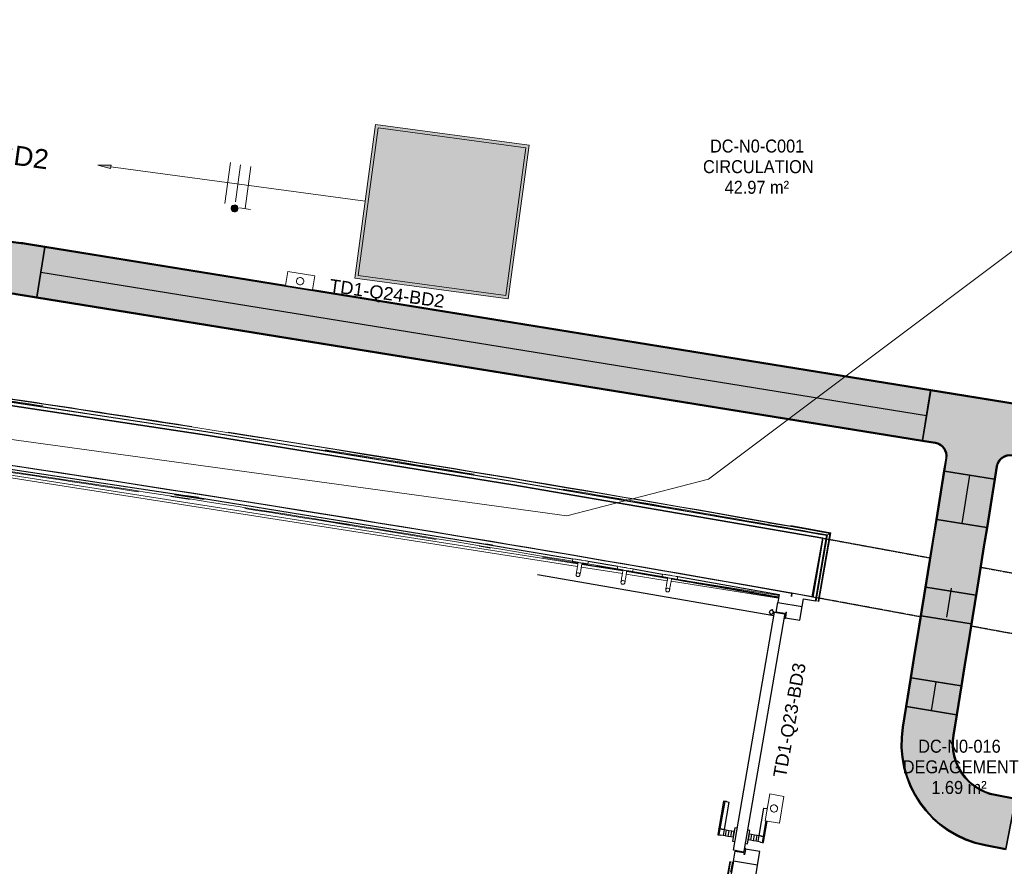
# Model space of a CAD drawing. Header units: millimetres. Extents: x -2845 to 74565, y -36590 to 13748.
# Tile 18 of 49: x 51235 to 55028, y -25812 to -22552. Entities that reach past the tile are written whole.
import ezdxf

# ---------------------------------------------------------------- set-up
doc = ezdxf.new("R2010")
doc.units = ezdxf.units.MM
doc.linetypes.add('Tiret', pattern=[2.5, 1.25, -1.25])
doc.linetypes.add('Tiret_2_', pattern=[2.5, 1.25, -1.25])
for name, color, linetype, lineweight in [('A-DETL-GENF', 7, 'Continuous', 18), ('A-DOOR', 7, 'Continuous', 25), ('A-FLOR', 7, 'Continuous', 25), ('A-FLOR-HRAL', 7, 'Continuous', 18), ('A-WALL', 7, 'Continuous', 25), ('CABLE', 7, 'Continuous', 30), ('CABLES', 7, 'Continuous', 18), ('CHEMIN DE CABLE ELE', 7, 'Continuous', 18), ('ESPACE', 7, 'Continuous', 30), ('INSTAL ELECTRIQUE', 7, 'Continuous', 18), ('MOBILIER', 7, 'Continuous', 18), ('Q-SPCQ', 7, 'Continuous', 18)]:
    doc.layers.add(name, color=color, linetype=linetype, lineweight=lineweight)
doc.layers.add('A-DOOR-HDLN', color=5, linetype='Tiret', lineweight=25, true_color=0x0000ff)
doc.styles.add('Arial_2', font='arial.ttf', dxfattribs={"height": 75})
doc.styles.add('Arial_3', font='arial.ttf', dxfattribs={"height": 50})
doc.styles.add('Arial_4', font='arial.ttf', dxfattribs={"width": 0.9, "height": 50})

# ---------------------------------------------------------------- blocks, each defined once
blk = doc.blocks.new('Ouverture en rectangle - Ouverture en rectangle _143x207_-3216767-2021_015_1111_DCE_1_50_N0 FINI_CFO_ECL')
at = {"layer": 'A-DOOR-HDLN', "linetype": 'Tiret_2_'}
for p, q in [((-715, 115), (-296.1, 115)), ((-96.1, 115), (715, 115)), ((-291.2, -115), (-715, -115)), ((715, -115), (-91.2, -115))]:
    blk.add_line(p, q, dxfattribs=at)
blk = doc.blocks.new('B02_DC_STR_rvt-1-2021_015_1111_DCE_1_50_N0 FINI_CFO_ECL')
at = {"layer": 'A-WALL'}
blk.add_line((1118.9, -24775.1), (1160.5, -24548.8), dxfattribs=at)
at = {"layer": 'A-WALL', "flags": 128}
blk.add_lwpolyline([(1160.5, -24548.8), (-34.3, -24343), (-1231.2, -24149.5), (-2429.9, -23968.3), (-3630.5, -23799.5), (-4832.7, -23642.9), (-6036.5, -23498.8)], dxfattribs=at)
at = {"layer": 'A-WALL'}
blk.add_arc((-19463.8, -140716), 117753.7, 79.933278, 84.07524, dxfattribs=at)
at = {"layer": 'A-DOOR', "color": 5, "lineweight": 25, "true_color": 0x0000ff, "rotation": 349.5853757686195}
blk.add_blockref('Ouverture en rectangle - Ouverture en rectangle _143x207_-3216767-2021_015_1111_DCE_1_50_N0 FINI_CFO_ECL', (1842.9, -24791.2), dxfattribs=at)
blk = doc.blocks.new('PRT_SIMPLE_HUI_58x68x48 - PRT_BOIS_1V_930x2040x40-552383-2021_015_1111_DCE_1_50_N0 FINI_CFO_ECL')
at = {"layer": 'A-DETL-GENF', "lineweight": 25}
h = blk.add_hatch(color=256, dxfattribs=at)
h.paths.add_polyline_path([(-483.8, 9.7), (-483.8, 12.8), (-496.3, 14.5), (-500.5, 14.5), (-500.3, 13.2), (-495.7, 13.2), (-485.1, 11.7), (-484.5, 10.7)])
h.paths.add_polyline_path([(-508.5, 8), (-488.5, 8), (-483.8, 9.7), (-485.1, 10.6), (-488.7, 9.3), (-505.2, 9.7), (-505.2, 10.2), (-502, 10.8), (-502, 11.5), (-508.5, 11.5), (-508.5, 8.7)])
h = blk.add_hatch(color=256, dxfattribs=at)
h.paths.add_polyline_path([(413.8, 9.7), (418.9, 8), (438.5, 8), (438.5, 11.5), (432, 11.5), (432.2, 10.2), (435.2, 10.2), (435.2, 9.3), (418.2, 9.5), (415.1, 10.6)])
h.paths.add_polyline_path([(413.8, 9.7), (415.1, 11.7), (426.1, 13.2), (430.5, 13.2), (430.5, 14.5), (425.8, 14.5), (413.8, 12.8), (413.8, 10.4)])
at = {"layer": 'A-DETL-GENF'}
for p, q in [((-508.5, 11.5), (-502, 11.5)), ((-508.5, 8), (-508.5, 11.5)), ((-488.5, 8), (-508.5, 8)), ((-505.2, 10.2), (-505.2, 9.3)), ((-502, 10.2), (-505.2, 10.2)), ((-505.2, 9.3), (-488.7, 9.3)), ((-502, 11.5), (-502, 10.2)), ((-500.5, 14.5), (-496, 14.5)), ((-500.5, 13.2), (-500.5, 14.5)), ((-496.1, 13.2), (-500.5, 13.2)), ((-485.1, 11.7), (-496.1, 13.2)), ((-496, 14.5), (-483.8, 12.8)), ((-488.7, 9.3), (-485.1, 10.6)), ((-483.8, 9.7), (-488.5, 8)), ((-485.1, 10.6), (-485.1, 11.7)), ((-483.8, 12.8), (-483.8, 9.7)), ((413.8, 12.8), (426, 14.5)), ((413.8, 9.7), (413.8, 12.8)), ((418.5, 8), (413.8, 9.7)), ((426.1, 13.2), (415.1, 11.7)), ((415.1, 11.7), (415.1, 10.6)), ((415.1, 10.6), (418.7, 9.3)), ((438.5, 8), (418.5, 8)), ((418.7, 9.3), (435.2, 9.3)), ((426, 14.5), (430.5, 14.5)), ((430.5, 13.2), (426.1, 13.2)), ((430.5, 14.5), (430.5, 13.2)), ((432, 11.5), (438.5, 11.5)), ((432, 10.2), (432, 11.5)), ((435.2, 10.2), (432, 10.2)), ((435.2, 9.3), (435.2, 10.2)), ((438.5, 11.5), (438.5, 8))]:
    blk.add_line(p, q, dxfattribs=at)
at = {"layer": 'A-DOOR'}
for p, q in [((417, 54.5), (417, 977.5)), ((-427.1, 124), (-450.6, 124)), ((-450.6, 124), (-450.6, 123.5)), ((-450.6, 123.5), (-450.6, 119.4)), ((-427.1, 123.5), (-450.6, 123.5)), ((-450.6, 119.4), (-450.6, 112.3)), ((-427.1, 119.4), (-450.6, 119.4)), ((-319.6, 124), (-427.1, 124)), ((-427.1, 124), (-427.1, 123.5)), ((-427.1, 123.5), (-427.1, 124)), ((-427.1, 123.5), (-427.1, 119.4)), ((-319.6, 123.5), (-427.1, 123.5)), ((-427.1, 119.4), (-427.1, 123.5)), ((-427.1, 119.4), (-427.1, 112.3)), ((-319.6, 119.4), (-427.1, 119.4)), ((-427.1, 112.3), (-427.1, 119.4)), ((-319.6, 123.5), (-319.6, 124)), ((-319.6, 119.4), (-319.6, 123.5)), ((-319.6, 112.3), (-319.6, 119.4)), ((-450.6, 103), (-450.6, 112.3)), ((-450.6, 94.6), (-450.6, 103)), ((-427.1, 103), (-450.6, 103)), ((-450.6, 84.2), (-450.6, 94.6)), ((-427.1, 94.6), (-450.6, 94.6)), ((-450.6, 73.4), (-450.6, 84.2)), ((-427.1, 84.2), (-450.6, 84.2)), ((-427.1, 103), (-427.1, 112.3)), ((-427.1, 112.3), (-427.1, 103)), ((-427.1, 101.8), (-427.1, 103)), ((-319.6, 103), (-427.1, 103)), ((-427.1, 103), (-427.1, 94.6)), ((-427.1, 101.8), (-319.6, 101.8)), ((-427.1, 94.6), (-427.1, 84.2)), ((-427.1, 84.2), (-427.1, 73.4)), ((-319.6, 112.3), (-319.6, 103)), ((-319.6, 103), (-319.6, 101.8)), ((-499.5, 54.5), (430.5, 54.5)), ((-499.5, 14.5), (-499.5, 54.5)), ((-465.6, 63.5), (-465.6, 54.5)), ((-413.4, 63.5), (-465.6, 63.5)), ((-450.6, 65), (-450.6, 73.4)), ((-450.6, 73.4), (-427.1, 73.4)), ((-450.6, 65), (-450.6, 64)), ((-450.6, 64), (-427.1, 64)), ((-427.1, 73.4), (-427.1, 65)), ((-427.1, 64), (-427.1, 65)), ((-413.4, 54.5), (-413.4, 63.5)), ((430.5, 54.5), (430.5, 14.5)), ((426, 14.5), (-496, 14.5)), ((-465.6, 14.5), (-465.6, 5.5)), ((-465.6, 5.5), (-413.4, 5.5)), ((-427.1, 5), (-450.6, 5)), ((-450.6, 5), (-450.6, 4)), ((-450.6, -4.4), (-450.6, 4)), ((-427.1, 4), (-427.1, 5)), ((-427.1, 4), (-427.1, -4.4)), ((-413.4, 5.5), (-413.4, 14.5)), ((-450.6, -15.2), (-450.6, -4.4)), ((-427.1, -4.4), (-450.6, -4.4)), ((-450.6, -25.6), (-450.6, -15.2)), ((-450.6, -15.2), (-427.1, -15.2)), ((-450.6, -34), (-450.6, -25.6)), ((-450.6, -25.6), (-427.1, -25.6)), ((-450.6, -43.3), (-450.6, -34)), ((-450.6, -34), (-427.1, -34)), ((-427.1, -4.4), (-427.1, -15.2)), ((-427.1, -15.2), (-427.1, -25.6)), ((-427.1, -25.6), (-427.1, -34)), ((-427.1, -34), (-427.1, -32.8)), ((-319.6, -32.8), (-427.1, -32.8)), ((-427.1, -43.3), (-427.1, -34)), ((-427.1, -34), (-319.6, -34)), ((-427.1, -34), (-427.1, -43.3)), ((-319.6, -32.8), (-319.6, -34)), ((-319.6, -34), (-319.6, -43.3)), ((-450.6, -43.3), (-450.6, -50.4)), ((-450.6, -50.4), (-450.6, -54.5)), ((-450.6, -50.4), (-427.1, -50.4)), ((-450.6, -54.5), (-450.6, -55)), ((-450.6, -54.5), (-427.1, -54.5)), ((-450.6, -55), (-427.1, -55)), ((-427.1, -43.3), (-427.1, -50.4)), ((-427.1, -50.4), (-427.1, -43.3)), ((-427.1, -50.4), (-427.1, -54.5)), ((-427.1, -50.4), (-366.9, -50.4)), ((-427.1, -54.5), (-427.1, -50.4)), ((-427.1, -54.5), (-427.1, -55)), ((-427.1, -54.5), (-366.9, -54.5)), ((-427.1, -55), (-427.1, -54.5)), ((-427.1, -55), (-366.9, -55)), ((-319.6, -47.5), (-319.6, -43.3))]:
    blk.add_line(p, q, dxfattribs=at)
for radius, start, end in [(9.12, 155.8208, 180), (9.12, 180, 200.4774), (7.5, 360, 180), (7.5, 120, 180), (7.5, 180, 360), (7.5, 195, 225), (9.12, 111.9887, 120), (9.12, 240, 248.0113), (7.5, 240, 300), (7.5, 0, 90), (9.12, 291.9887, 300), (7.5, 330, 359.2089), (9.12, 335.8208, 0), (9.12, 0, 1.2352)]:
    blk.add_arc((429, 65.5), radius, start, end, dxfattribs=at)
at = {"layer": 'Q-SPCQ'}
for p, q in [((430.5, 54.5), (403.5, 54.5)), ((430.5, 40.5), (430.5, 54.5))]:
    blk.add_line(p, q, dxfattribs=at)
blk = doc.blocks.new('Garde-corps - Garde-corps-508898-2021_015_1111_DCE_1_50_N0 FINI_CFO_ECL')
at = {"layer": 'A-FLOR-HRAL'}
for p, q in [((381.1, -24400.5), (289.6, -24386.1)), ((562.3, -24429), (495, -24418.4)), ((1190.5, -24527.8), (948.6, -24489.7)), ((1178.4, -24536.3), (979.6, -24505.1)), ((1190.5, -24527.8), (1036.2, -24500.4)), ((1134.6, -24790.5), (1178.4, -24536.3)), ((1141.6, -24791.7), (1186.6, -24530.5)), ((1143.3, -24792), (1188.6, -24529.1)), ((1144.9, -24792.3), (1190.5, -24527.8)), ((1131.6, -24790), (1134.6, -24790.5)), ((1141.6, -24791.7), (1134.6, -24790.5)), ((1143.3, -24792), (1141.6, -24791.7)), ((1143.3, -24792), (1144.9, -24792.3))]:
    blk.add_line(p, q, dxfattribs=at)
at = {"layer": 'A-FLOR-HRAL', "flags": 128}
blk.add_lwpolyline([(1186.6, -24530.5), (1182.5, -24533.4), (1178.4, -24536.3)], dxfattribs=at)
at = {"layer": 'A-FLOR-HRAL'}
for radius, start, end in [(118006.4, 79.92167, 83.454356), (117996.2, 80.580755, 81.627467), (117999.2, 81.412761, 81.587451), (118008.1, 81.131846, 81.559197), (118008.1, 79.920828, 81.063188), (117999.2, 80.596188, 80.878383), (117996.2, 79.926561, 80.449917), (117999.2, 79.925111, 80.427587)]:
    blk.add_arc((-19463.8, -140716), radius, start, end, dxfattribs=at)
for points, knots in [([(1178.4, -24536.3), (1178.4, -24536.3), (1178.4, -24536.3), (1178.3, -24536.3), (1178.3, -24536.4), (1178.2, -24536.4), (1178.1, -24536.5), (1178, -24536.5), (1177.9, -24536.6), (1177.8, -24536.7), (1177.7, -24536.8), (1177.6, -24536.9), (1177.4, -24536.9), (1177.3, -24537), (1177.2, -24537.1), (1177, -24537.2), (1176.9, -24537.3), (1176.7, -24537.5), (1176.5, -24537.6), (1176.1, -24537.9), (1175.6, -24538.2), (1175.1, -24538.6), (1174.9, -24538.7)], [0, 0, 0, 0, 0.071429, 0.107143, 0.142857, 0.178571, 0.214286, 0.25, 0.285714, 0.321429, 0.357143, 0.392857, 0.428571, 0.464286, 0.5, 0.535714, 0.571429, 0.607143, 0.642857, 0.714286, 0.857143, 1, 1, 1, 1]), ([(1190.5, -24527.8), (1190.5, -24527.8), (1190.5, -24527.8), (1190.4, -24527.8), (1190.3, -24527.9), (1190.1, -24528), (1190, -24528.1), (1189.8, -24528.3), (1189.6, -24528.4), (1189.3, -24528.6), (1189.1, -24528.7), (1188.9, -24528.9), (1188.7, -24529), (1188.6, -24529.1)], [0.075, 0.075, 0.075, 0.075, 0.15, 0.2125, 0.275, 0.35, 0.425, 0.5, 0.6, 0.7, 0.775, 0.85, 1, 1, 1, 1])]:
    blk.add_open_spline(points, degree=3, knots=knots, dxfattribs=at)
blk = doc.blocks.new('Garde-corps - Garde-corps-509925-2021_015_1111_DCE_1_50_N0 FINI_CFO_ECL')
at = {"layer": 'A-FLOR-HRAL'}
for p, q in [((-3606.8, -24050.4), (216.4, -24648)), ((-3597.8, -24062.3), (214.7, -24658.4)), ((-1352.6, -24388), (-1277.6, -24399.7)), ((-1339, -24378.1), (-1224.3, -24396.1)), ((-1338, -24381.3), (-1223.3, -24399.3)), ((-733.1, -24486.2), (-662.4, -24497.6)), ((-175.7, -24565.3), (-85.3, -24580.4)), ((-163.6, -24579.4), (-119.5, -24586.7)), ((79.3, -24621.7), (216.9, -24644.9)), ((231.2, -24650.4), (389.4, -24675.1)), ((231.7, -24647.4), (389.6, -24674.3)), ((232.9, -24644.2), (390.1, -24671)), ((287.9, -24655.3), (389.9, -24672.7)), ((229.5, -24660.7), (387.7, -24685.4)), ((402.5, -24687.7), (560.6, -24712.5)), ((404.3, -24677.4), (562.4, -24702.1)), ((404.4, -24676.9), (562, -24704)), ((404.6, -24675.2), (562.3, -24702.3)), ((404.9, -24673.5), (562.6, -24700.6)), ((575.4, -24714.8), (989.6, -24779.5)), ((577.2, -24704.4), (991.4, -24769.2)), ((801, -25794.3), (791.3, -25850.9)), ((802.7, -25794.5), (792.9, -25851.2)), ((804.4, -25794.8), (794.6, -25851.5)), ((802.7, -25794.5), (801, -25794.3)), ((802.7, -25794.5), (804.4, -25794.8)), ((804.4, -25794.8), (811.4, -25796)), ((811.4, -25796), (804.8, -25834.5)), ((814.4, -25796.6), (811.4, -25796))]:
    blk.add_line(p, q, dxfattribs=at)
for radius, start, end in [(117731.1, 80.376571, 82.256375), (117727.7, 81.211511, 81.498362), (117727.7, 80.646196, 81.009486), (117727.7, 79.994872, 80.198876), (117729.4, 79.994875, 80.198876), (117731.1, 79.994879, 80.198876)]:
    blk.add_arc((-19463.8, -140716), radius, start, end, dxfattribs=at)
blk = doc.blocks.new('72_PATERE_HEWI SERIE 477 - Colour - 92 Anthracite grey-566101-2021_015_1111_DCE_1_50_N0 FINI_CFO_ECL')
at = {"layer": 'A-DETL-GENF'}
for p, q in [((-10398.4, -18776.9), (-10398.6, -18778.1)), ((-10397.9, -18775.6), (-10398.4, -18776.9)), ((-10397.3, -18774.5), (-10397.9, -18775.6)), ((-10396.4, -18773.5), (-10397.3, -18774.5)), ((-10395.4, -18772.7), (-10396.4, -18773.5)), ((-10394.3, -18772), (-10395.4, -18772.7)), ((-10392.6, -18771.5), (-10394.3, -18772)), ((-10391.1, -18771.4), (-10392.6, -18771.5)), ((-10384.9, -18772), (-10391.1, -18771.4)), ((-10391.1, -18771.4), (-10387.7, -18772.2)), ((-10387.7, -18772.2), (-10391.1, -18771.4)), ((-10387.7, -18772.2), (-10385.4, -18774.1)), ((-10385.4, -18774.1), (-10387.7, -18772.2)), ((-10385.4, -18774.1), (-10384, -18776.8)), ((-10384, -18776.8), (-10385.4, -18774.1)), ((-10381.2, -18772.3), (-10384.9, -18772)), ((-10384, -18776.8), (-10383.7, -18779.6)), ((-10383.7, -18779.6), (-10384, -18776.8)), ((-10374.6, -18773), (-10381.2, -18772.3)), ((-10370.3, -18773.4), (-10374.6, -18773)), ((-10365.9, -18773.9), (-10370.3, -18773.4)), ((-10361.6, -18774.3), (-10365.9, -18773.9)), ((-10357.2, -18774.7), (-10361.6, -18774.3)), ((-10352.9, -18775.2), (-10357.2, -18774.7)), ((-10348.5, -18775.6), (-10352.9, -18775.2)), ((-10344.2, -18776), (-10348.5, -18775.6)), ((-10343.6, -18770.8), (-10345.1, -18785.5)), ((-10344.4, -18778.2), (-10344.2, -18776)), ((-10342.8, -18762.6), (-10343.6, -18770.8)), ((-10342.3, -18757.7), (-10342.8, -18762.6)), ((-10342.2, -18756.2), (-10342.3, -18757.7)), ((-10342.1, -18755.1), (-10342.2, -18756.2)), ((-10340.4, -18753.8), (-10342.1, -18755.1)), ((-10331, -18754.7), (-10340.4, -18753.8)), ((-10333.3, -18778.3), (-10332.9, -18774.4)), ((-10332.9, -18774.4), (-10332.6, -18770.7)), ((-10332.6, -18770.7), (-10332.2, -18767.2)), ((-10332.2, -18767.2), (-10331.8, -18762.8)), ((-10331.8, -18762.8), (-10331, -18754.7)), ((-10398.6, -18778.1), (-10398.6, -18779.4)), ((-10398.6, -18779.4), (-10398.4, -18780.7)), ((-10398.4, -18780.7), (-10398, -18782)), ((-10398, -18782), (-10397.4, -18783.1)), ((-10397.4, -18783.1), (-10396.5, -18784.1)), ((-10396.5, -18784.1), (-10395.5, -18785)), ((-10395.5, -18785), (-10394.4, -18785.6)), ((-10394.4, -18785.6), (-10393.3, -18786.1)), ((-10393.3, -18786.1), (-10391.9, -18786.3)), ((-10389.1, -18786.1), (-10391.9, -18786.3)), ((-10391.9, -18786.3), (-10389.1, -18786.1)), ((-10391.9, -18786.3), (-10386.3, -18786.9)), ((-10386.4, -18784.7), (-10389.1, -18786.1)), ((-10389.1, -18786.1), (-10386.4, -18784.7)), ((-10384.5, -18782.3), (-10386.4, -18784.7)), ((-10386.4, -18784.7), (-10384.5, -18782.3)), ((-10386.3, -18786.9), (-10382.7, -18787.3)), ((-10383.7, -18779.6), (-10384.5, -18782.3)), ((-10384.5, -18782.3), (-10383.7, -18779.6)), ((-10382.7, -18787.3), (-10376.1, -18787.9)), ((-10376.1, -18787.9), (-10371.8, -18788.3)), ((-10371.8, -18788.3), (-10367.4, -18788.8)), ((-10367.4, -18788.8), (-10363.1, -18789.2)), ((-10363.1, -18789.2), (-10358.7, -18789.6)), ((-10358.7, -18789.6), (-10354.3, -18790.1)), ((-10354.3, -18790.1), (-10350, -18790.5)), ((-10350, -18790.5), (-10345.6, -18790.9)), ((-10347.6, -18810.7), (-10347.7, -18811.7)), ((-10347.7, -18811.7), (-10346.4, -18813.5)), ((-10347.5, -18809.8), (-10347.6, -18810.7)), ((-10347.2, -18806.7), (-10347.5, -18809.8)), ((-10346.8, -18802.5), (-10347.2, -18806.7)), ((-10346.4, -18799), (-10346.8, -18802.5)), ((-10346.1, -18795.2), (-10346.4, -18799)), ((-10346.4, -18813.5), (-10341.6, -18813.9)), ((-10345.7, -18791.4), (-10346.1, -18795.2)), ((-10345.1, -18785.5), (-10345.7, -18791.4)), ((-10345.6, -18790.9), (-10345.4, -18788.8)), ((-10345.4, -18788.8), (-10345.2, -18786.1)), ((-10345.2, -18786.1), (-10344.9, -18783.5)), ((-10344.9, -18783.5), (-10344.6, -18780.8)), ((-10344.6, -18780.8), (-10344.4, -18778.2)), ((-10341.6, -18813.9), (-10336.9, -18814.4)), ((-10336.9, -18814.4), (-10336.2, -18807.6)), ((-10336.2, -18807.6), (-10335.8, -18803.7)), ((-10335.8, -18803.7), (-10334.8, -18793.4)), ((-10334.8, -18793.4), (-10334.4, -18789.6)), ((-10334.4, -18789.6), (-10334.2, -18787)), ((-10334.2, -18787), (-10333.9, -18784.6)), ((-10333.9, -18784.6), (-10333.7, -18782.1)), ((-10333.7, -18782.1), (-10333.3, -18778.3))]:
    blk.add_line(p, q, dxfattribs=at)
blk = doc.blocks.new('B02_ARC_rvt-1-2021_015_1111_DCE_1_50_N0 FINI_CFO_ECL')
at = {"layer": 'A-FLOR'}
for p, q in [((-1245.2, -24392.8), (-1293.3, -24385.3)), ((-112.4, -24575.9), (-137.9, -24571.6)), ((980.2, -24833.7), (986.8, -24795.9)), ((1012.8, -24839.3), (980.2, -24833.7)), ((1012.5, -24840.8), (1012.8, -24839.3)), ((1070.7, -24864.5), (1079.7, -24812)), ((1010.2, -24854.1), (1011.5, -24854.3)), ((1012.8, -24854.6), (1014.7, -24854.9)), ((1016.1, -24855.1), (1070.7, -24864.5)), ((815.2, -25792), (821.7, -25754.2)), ((821.7, -25754.2), (854.2, -25759.8)), ((858, -25745.2), (856.7, -25745)), ((861.2, -25745.8), (859.3, -25745.4)), ((917.2, -25755.4), (862.6, -25746)), ((908.1, -25808), (917.2, -25755.4)), ((854.2, -25759.8), (854.4, -25758.3))]:
    blk.add_line(p, q, dxfattribs=at)
at = {"layer": 'A-WALL'}
for p, q in [((1172.8, -24551), (1174.9, -24538.7)), ((1160.5, -24548.8), (1121.4, -24775.5)), ((1133.7, -24777.7), (1172.8, -24551)), ((256.2, -24637.9), (369.7, -24657.2)), ((428.8, -24667.3), (542.2, -24686.8)), ((601.3, -24697), (992, -24765.3)), ((992, -24765.3), (986.8, -24795.9)), ((1038.8, -24773.6), (1041, -24761.2)), ((1041, -24761.2), (1038.8, -24773.6)), ((986.8, -24795.9), (1080.4, -24812.1)), ((1080.4, -24812.1), (1085.6, -24781.8)), ((1085.6, -24781.8), (1131.6, -24790)), ((1131.6, -24790), (1133.7, -24777.7)), ((815.2, -25792), (-59.1, -30866.4)), ((908.8, -25808.1), (815.2, -25792)), ((900.1, -25858.6), (908.8, -25808.1))]:
    blk.add_line(p, q, dxfattribs=at)
at = {"layer": 'A-WALL', "flags": 128}
for points in [[(-6036.5, -23498.8), (-4832.7, -23642.9), (-3630.5, -23799.5), (-2429.9, -23968.3), (-1231.2, -24149.5), (-34.3, -24343), (1160.5, -24548.8)], [(1174.9, -24538.7), (-20, -24332.8), (-1217, -24139.1), (-2415.9, -23957.8), (-3616.5, -23788.7), (-4818.9, -23632.1), (-6022.8, -23487.8)], [(-3609.4, -24047.1), (-2456.4, -24209.5), (-1305.1, -24383.4), (-155.6, -24568.7), (197, -24627.8)], [(1121.4, -24775.5), (1081.2, -24768.4), (1041, -24761.2)]]:
    blk.add_lwpolyline(points, dxfattribs=at)
at = {"layer": 'A-WALL'}
blk.add_arc((-19463.8, -140716), 117753.7, 79.971797, 82.261307, dxfattribs=at)
at = {"layer": 'A-DOOR', "lineweight": 18, "rotation": 80.22487919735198}
blk.add_blockref('PRT_SIMPLE_HUI_58x68x48 - PRT_BOIS_1V_930x2040x40-552383-2021_015_1111_DCE_1_50_N0 FINI_CFO_ECL', (953.7, -25267.5), dxfattribs=at)
at = {"layer": 'A-FLOR-HRAL', "lineweight": 18}
for name in ['Garde-corps - Garde-corps-508898-2021_015_1111_DCE_1_50_N0 FINI_CFO_ECL', 'Garde-corps - Garde-corps-509925-2021_015_1111_DCE_1_50_N0 FINI_CFO_ECL']:
    blk.add_blockref(name, (0, 0), dxfattribs=at)
at = {"layer": 'MOBILIER', "lineweight": 18}
for p, rotation in [((-17799, -13025.5), 86.0374654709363), ((-17609, -13028.2), 85.95222947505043), ((-17419.2, -13031), 85.86706850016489)]:
    blk.add_blockref('72_PATERE_HEWI SERIE 477 - Colour - 92 Anthracite grey-566101-2021_015_1111_DCE_1_50_N0 FINI_CFO_ECL', p, dxfattribs=dict(at, rotation=rotation))
blk = doc.blocks.new('604_DALLE LED 600x600MM - 26W 4000K 3600lm-4677864-2021_015_1111_DCE_1_50_N0 FINI_CFO_ECL')
at = {"layer": 'INSTAL ELECTRIQUE', "true_color": 0xf6d57a}
h = blk.add_hatch(color=41, dxfattribs=at)
h.paths.add_polyline_path([(-298.5, -298.5), (-298.5, 298.5), (298.5, 298.5), (298.5, -298.5), (-288.1, -298.5)])
h.paths.add_polyline_path([(-287, -287), (287, -287), (287, 287), (-287, 287), (-287, -230.1)])
blk.add_hatch(color=41, dxfattribs=at).paths.add_polyline_path([(-287, -287), (-287, 287), (287, 287), (287, -287)])
at = {"layer": 'INSTAL ELECTRIQUE'}
for p, q in [((-298.5, -298.5), (-298.5, 298.5)), ((-298.5, 298.5), (298.5, 298.5)), ((-287, 287), (-287, -287)), ((-287, 287), (287, 287)), ((287, -287), (287, 287)), ((298.5, 298.5), (298.5, -298.5)), ((298.5, -298.5), (-298.5, -298.5)), ((287, -287), (-287, -287))]:
    blk.add_line(p, q, dxfattribs=at)
blk = doc.blocks.new('Chemin de câbles - Courbure - Standard-4698375-2021_015_1111_DCE_1_50_N0 FINI_CFO_ECL')
at = {"layer": 'CHEMIN DE CABLE ELE', "lineweight": 35, "true_color": 0x0080ff}
for points in [[(-84.6, 100), (-84.2, 97.5), (1.9, 97.6), (81.6, 100), (81.5, 102.6), (-5, 100)], [(-84.6, 97.5), (-84.6, -97.5), (7.6, -97.3), (87.6, -94.8), (81.6, 100), (-20.3, 97.5), (-84.2, 97.5)], [(-84.6, -97.5), (-84.2, -100), (8, -99.8), (87.7, -97.3), (87.6, -94.8), (-5, -97.5)]]:
    blk.add_hatch(color=150, dxfattribs=at).paths.add_polyline_path(points)
at = {"layer": 'CHEMIN DE CABLE ELE', "color": 8, "lineweight": 35, "true_color": 0x808080}
for p, q in [((-84.6, 97.5), (-84.6, 100)), ((-4.6, 100), (-84.6, 100)), ((-84.6, -97.5), (-84.6, 97.5)), ((-4.6, 97.5), (-84.6, 97.5)), ((81.5, 102.6), (1.5, 100.1)), ((1.6, 97.6), (81.6, 100)), ((81.6, 100), (81.5, 102.6)), ((87.6, -94.8), (81.6, 100)), ((-84.6, -100), (-84.6, -97.5)), ((-4.6, -97.5), (-84.6, -97.5)), ((-4.6, -100), (-84.6, -100)), ((87.6, -94.8), (7.6, -97.3)), ((7.7, -99.8), (87.7, -97.3)), ((87.7, -97.3), (87.6, -94.8))]:
    blk.add_line(p, q, dxfattribs=at)
for radius in [200, 202.5, 397.5, 400]:
    blk.add_arc((-4.6, 300), radius, 270, 271.7663, dxfattribs=at)
blk = doc.blocks.new('Chemin de câbles - Té - Standard-4698436-2021_015_1111_DCE_1_50_N0 FINI_CFO_ECL')
at = {"layer": 'CHEMIN DE CABLE ELE', "lineweight": 35, "true_color": 0x0080ff}
h = blk.add_hatch(color=150, dxfattribs=at)
h.paths.add_polyline_path([(100, -200), (100.1, -149.6), (102.2, -135.9), (106.7, -125), (114.6, -114.6), (125, -106.7), (137.1, -101.7), (150.4, -100), (200, -100), (200, -97.5), (149.6, -97.5), (136.4, -99.3), (123.7, -104.5), (112.8, -112.8), (103.8, -125.5), (99.1, -137.5), (97.5, -150.4), (97.5, -200)])
h.paths.add_polyline_path([(-97.5, -200), (-97.5, -150), (-99.3, -136.4), (-104.5, -123.7), (-112.8, -112.8), (-125.5, -103.8), (-137.5, -99.1), (-150.4, -97.5), (-200, -97.5), (-199.6, -100), (-149.6, -100.1), (-135.9, -102.2), (-125, -106.7), (-114.6, -114.6), (-106.7, -125), (-101.7, -137.1), (-100, -150.4), (-100, -200)])
h.paths.add_polyline_path([(200, 97.5), (200, 100), (-200, 100), (-200, 97.5), (184.3, 97.5)])
blk.add_hatch(color=150, dxfattribs=at).paths.add_polyline_path([(97.5, -200), (97.5, -150), (99.3, -136.4), (104.5, -123.7), (114.2, -111.8), (124.6, -104.1), (136.7, -99.2), (150, -97.5), (200, -97.5), (200, 97.5), (-200, 97.5), (-200, -97.5), (-150, -97.5), (-136.4, -99.3), (-123.7, -104.5), (-111.8, -114.2), (-104.1, -124.6), (-99.2, -136.7), (-97.5, -150), (-97.5, -200), (93.8, -200)])
at = {"layer": 'CHEMIN DE CABLE ELE', "color": 8, "lineweight": 35, "true_color": 0x808080}
for p, q in [((200, 100), (-200, 100)), ((-200, 100), (-200, 97.5)), ((-200, 97.5), (200, 97.5)), ((-200, -97.5), (-200, 97.5)), ((200, 97.5), (200, 100)), ((200, 97.5), (200, -97.5)), ((-150, -97.5), (-200, -97.5)), ((-200, -97.5), (-200, -100)), ((-200, -100), (-150, -100)), ((200, -97.5), (150, -97.5)), ((150, -100), (200, -100)), ((200, -100), (200, -97.5)), ((-100, -150), (-100, -200)), ((-97.5, -200), (-97.5, -150)), ((97.5, -150), (97.5, -200)), ((100, -200), (100, -150)), ((-100, -200), (-97.5, -200)), ((97.5, -200), (-97.5, -200)), ((97.5, -200), (100, -200))]:
    blk.add_line(p, q, dxfattribs=at)
for centre, radius, start, end in [((-150, -150), 52.5, 360, 90), ((-150, -150), 50, 0, 90), ((150, -150), 52.5, 90, 180), ((150, -150), 50, 90, 180)]:
    blk.add_arc(centre, radius, start, end, dxfattribs=at)
blk = doc.blocks.new('602_BOITE DE DERIVATION - 105X105X50 GENERIQUE-7162983-2021_015_1111_DCE_1_50_N0 FINI_CFO_ECL')
at = {"layer": 'INSTAL ELECTRIQUE'}
for p, q in [((938.2, -25637.2), (956, -25533.7)), ((956, -25533.7), (1010.2, -25543.1)), ((1010.2, -25543.1), (992.4, -25646.5)), ((992.4, -25646.5), (938.2, -25637.2))]:
    blk.add_line(p, q, dxfattribs=at)
for start, end in [(80.2249, 260.2249), (260.2249, 80.2249)]:
    blk.add_arc((971.8, -25589.7), 14, start, end, dxfattribs=at)
blk = doc.blocks.new('602_BOITE DE DERIVATION - 105X105X50 GENERIQUE-7163004-2021_015_1111_DCE_1_50_N0 FINI_CFO_ECL')
at = {"layer": 'INSTAL ELECTRIQUE'}
for p, q in [((-909.9, -23575.7), (-901.1, -23521.4)), ((-901.1, -23521.4), (-797.5, -23538.2)), ((-797.5, -23538.2), (-806.2, -23592.5)), ((-806.2, -23592.5), (-909.9, -23575.7))]:
    blk.add_line(p, q, dxfattribs=at)
for start, end in [(170.8098, 350.8098), (350.8098, 170.8098)]:
    blk.add_arc((-854.1, -23559.4), 14, start, end, dxfattribs=at)
blk = doc.blocks.new('Chemin de câbles - Courbure concave - Standard-6391684-2021_015_1111_DCE_1_50_N0 FINI_CFO_ECL')
at = {"layer": 'CHEMIN DE CABLE ELE', "lineweight": 35, "true_color": 0x0080ff}
for points in [[(1586.9, -24551.1), (1598.9, -24477), (1596.4, -24476.6), (1584.4, -24550.6)], [(1779.3, -24582.2), (1791.3, -24508.1), (1598.9, -24477), (1586.9, -24551.1), (1776.3, -24581.7)], [(1781.8, -24582.6), (1793.8, -24508.6), (1791.3, -24508.1), (1779.3, -24582.2)], [(1759.6, -24704.3), (1779.3, -24582.2), (1586.9, -24551.1), (1567.2, -24673.2), (1753, -24703.3)], [(1570.9, -24649.8), (1586.9, -24551.1), (1584.3, -24551.1), (1568.4, -24649.4)], [(1765.9, -24681.3), (1781.8, -24582.6), (1779.3, -24582.2), (1763.4, -24680.9)], [(1560.6, -24713.9), (1570.9, -24649.8), (1568.4, -24649.4), (1558.1, -24713.5)], [(1749.2, -24768.4), (1759.6, -24704.3), (1567.2, -24673.2), (1556.8, -24737.3), (1735.1, -24766.2)], [(1755.5, -24745.4), (1765.9, -24681.3), (1763.4, -24680.9), (1753, -24745)]]:
    blk.add_hatch(color=150, dxfattribs=at).paths.add_polyline_path(points)
at = {"layer": 'CHEMIN DE CABLE ELE', "color": 8, "lineweight": 35, "true_color": 0x808080}
for p, q in [((1584.4, -24550.6), (1596.4, -24476.6)), ((1598.9, -24477), (1586.9, -24551.1)), ((1596.4, -24476.6), (1598.9, -24477)), ((1598.9, -24477), (1791.3, -24508.1)), ((1791.3, -24508.1), (1779.3, -24582.2)), ((1793.8, -24508.6), (1781.8, -24582.6)), ((1791.3, -24508.1), (1793.8, -24508.6)), ((1568.4, -24649.4), (1584.4, -24550.6)), ((1586.9, -24551.1), (1570.9, -24649.8)), ((1763.4, -24680.9), (1779.3, -24582.2)), ((1781.8, -24582.6), (1765.9, -24681.3)), ((1558.1, -24713.5), (1568.4, -24649.4)), ((1570.9, -24649.8), (1560.6, -24713.9)), ((1753, -24745), (1763.4, -24680.9)), ((1765.9, -24681.3), (1755.5, -24745.4)), ((1560.6, -24713.9), (1558.1, -24713.5)), ((1749.2, -24768.4), (1556.8, -24737.3)), ((1755.5, -24745.4), (1753, -24745))]:
    blk.add_line(p, q, dxfattribs=at)
blk = doc.blocks.new('Chemin de câbles - Courbure - Standard-4698208-2021_015_1111_DCE_1_50_N0 FINI_CFO_ECL')
at = {"layer": 'CHEMIN DE CABLE ELE', "lineweight": 35, "true_color": 0x0080ff}
for points in [[(-85.8, 373.6), (-88.3, 373.7), (-90.9, 293.2), (-97.4, 249.2), (-113.6, 207.5), (-136.6, 172.5), (-168.1, 142), (-205.6, 119), (-247.1, 104.8), (-291.1, 100), (-370.7, 100), (-370.3, 97.5), (-290.3, 97.5), (-246.5, 102.3), (-204.5, 116.7), (-166.6, 140), (-133.2, 173.1), (-109.6, 209.7), (-94.4, 250.7), (-88.3, 294.1), (-86.2, 360.5)], [(109.1, 367.5), (-85.8, 373.6), (-88.3, 293.6), (-94.5, 249.6), (-110.2, 208), (-136.1, 169.5), (-167.7, 139.3), (-205.1, 116.5), (-246.7, 102.3), (-290.7, 97.5), (-370.7, 97.5), (-370.7, -97.5), (-290.7, -97.5), (-223, -91.7), (-156.9, -74.2), (-94.8, -45.7), (-38.4, -6.9), (10.6, 41.1), (50.7, 97.1), (79.3, 155), (98.6, 220.1), (106.6, 287.5), (109.1, 367)], [(111.6, 367.4), (109.1, 367.5), (106.5, 287), (98.3, 219.1), (78.6, 153.5), (47.9, 92.2), (6.8, 36.9), (-39.5, -8), (-95.6, -46.3), (-157.4, -74.4), (-223.1, -91.7), (-291.1, -97.5), (-370.7, -97.5), (-370.3, -100), (-290.3, -100), (-222.6, -94.2), (-156.5, -76.8), (-94.4, -48.5), (-37.9, -10), (12.8, 39.8), (52.3, 94.6), (82.1, 155.4), (101.2, 220.5), (109.1, 287.9), (111.2, 354.3)]]:
    blk.add_hatch(color=150, dxfattribs=at).paths.add_polyline_path(points)
at = {"layer": 'CHEMIN DE CABLE ELE', "color": 8, "lineweight": 35, "true_color": 0x808080}
for p, q in [((-88.3, 373.7), (-90.8, 293.7)), ((-85.8, 373.6), (-88.3, 373.7)), ((-88.3, 293.6), (-85.8, 373.6)), ((109.1, 367.5), (-85.8, 373.6)), ((109.1, 367.5), (106.6, 287.5)), ((111.6, 367.4), (109.1, 367.5)), ((109.1, 287.4), (111.6, 367.4)), ((-370.7, 97.5), (-370.7, 100)), ((-290.7, 100), (-370.7, 100)), ((-370.7, -97.5), (-370.7, 97.5)), ((-290.7, 97.5), (-370.7, 97.5)), ((-370.7, -100), (-370.7, -97.5)), ((-290.7, -97.5), (-370.7, -97.5)), ((-290.7, -100), (-370.7, -100))]:
    blk.add_line(p, q, dxfattribs=at)
for radius in [200, 202.5, 397.5, 400]:
    blk.add_arc((-290.7, 300), radius, 270, 358.1974, dxfattribs=at)
blk = doc.blocks.new('Chemin de câbles - Courbure convexe - Standard-6391687-2021_015_1111_DCE_1_50_N0 FINI_CFO_ECL')
at = {"layer": 'CHEMIN DE CABLE ELE', "lineweight": 35, "true_color": 0x0080ff}
for points in [[(1532.3, -24888.6), (1542.7, -24824.5), (1540.2, -24824.1), (1529.8, -24888.2)], [(1720.9, -24943.2), (1731.3, -24879.1), (1538.9, -24848), (1528.5, -24912.1), (1720.9, -24943.2)], [(1727.2, -24920.2), (1737.6, -24856.1), (1735.1, -24855.7), (1724.7, -24919.8)], [(1512.3, -25012), (1532.3, -24888.6), (1529.7, -24888.6), (1509.8, -25011.6)], [(1704.7, -25043.2), (1720.9, -24943.2), (1528.5, -24912.1), (1512.3, -25012), (1692.8, -25041.2)], [(1707.3, -25043.6), (1727.2, -24920.2), (1724.7, -24919.8), (1704.7, -25043.2)], [(1500.4, -25086.1), (1512.3, -25012), (1509.8, -25011.6), (1497.8, -25085.7)], [(1692.8, -25117.2), (1704.7, -25043.2), (1512.3, -25012), (1500.4, -25086.1), (1674.7, -25114.3)], [(1695.3, -25117.6), (1707.3, -25043.6), (1704.7, -25043.2), (1692.8, -25117.2)]]:
    blk.add_hatch(color=150, dxfattribs=at).paths.add_polyline_path(points)
at = {"layer": 'CHEMIN DE CABLE ELE', "color": 8, "lineweight": 35, "true_color": 0x808080}
for p, q in [((1529.8, -24888.2), (1540.2, -24824.1)), ((1532.3, -24888.6), (1542.7, -24824.5)), ((1540.2, -24824.1), (1542.7, -24824.5)), ((1538.9, -24848), (1731.3, -24879.1)), ((1724.7, -24919.8), (1735.1, -24855.7)), ((1737.6, -24856.1), (1727.2, -24920.2)), ((1735.1, -24855.7), (1737.6, -24856.1)), ((1529.8, -24888.2), (1509.8, -25011.6)), ((1512.3, -25012), (1532.3, -24888.6)), ((1724.7, -24919.8), (1704.7, -25043.2)), ((1707.3, -25043.6), (1727.2, -24920.2)), ((1497.8, -25085.7), (1509.8, -25011.6)), ((1512.3, -25012), (1500.4, -25086.1)), ((1692.8, -25117.2), (1704.7, -25043.2)), ((1707.3, -25043.6), (1695.3, -25117.6)), ((1500.4, -25086.1), (1497.8, -25085.7)), ((1692.8, -25117.2), (1500.4, -25086.1)), ((1695.3, -25117.6), (1692.8, -25117.2))]:
    blk.add_line(p, q, dxfattribs=at)
blk = doc.blocks.new('Fil - COCHE DE FIL_PE_SYMBOLE-4085576-2021_015_1111_DCE_1_50_N0 FINI_CFO_ECL')
at = {"layer": 'CABLES', "lineweight": 9}
for p, q in [((-0.42, 1.8), (0.42, 1.8)), ((0, 1.8), (0, -1.48))]:
    blk.add_line(p, q, dxfattribs=at)
blk = doc.blocks.new('Fil - Coche de fil circulaire-323115-2021_015_1111_DCE_1_50_N0 FINI_CFO_ECL')
at = {"layer": 'CABLES', "lineweight": 9}
blk.add_hatch(color=256, dxfattribs=at).paths.add_polyline_path([(0.193, 2.078), (0.139, 2.12), (0.075, 2.147), (0.006, 2.156), (-0.062, 2.147), (-0.126, 2.12), (-0.181, 2.078), (-0.223, 2.023), (-0.249, 1.96), (-0.258, 1.891), (-0.249, 1.823), (-0.223, 1.759), (-0.181, 1.704), (-0.126, 1.662), (-0.062, 1.636), (0.006, 1.627), (0.075, 1.636), (0.139, 1.662), (0.193, 1.704), (0.235, 1.759), (0.262, 1.823), (0.271, 1.891), (0.262, 1.96), (0.235, 2.023)])
blk.add_line((0, 1.371), (0, -1.507), dxfattribs=at)
for start, end in [(360, 180), (180, 360)]:
    blk.add_arc((0.006, 1.891), 0.265, start, end, dxfattribs=at)
blk = doc.blocks.new('Fil - Coche de fil long-323512-2021_015_1111_DCE_1_50_N0 FINI_CFO_ECL')
at = {"layer": 'CABLES', "lineweight": 9}
blk.add_line((0, 1.605), (0, -1.57), dxfattribs=at)
blk = doc.blocks.new('B02_ELE_rvt-1-2021_015_1111_DCE_1_50_N0 FINI_CFO_ECL')
at = {"layer": 'CABLES'}
blk.add_hatch(color=256, dxfattribs=at).paths.add_polyline_path([(-1583.9, -23125.6), (-1582.1, -23112.4), (-1633, -23112.2)])
at = {"layer": 'CHEMIN DE CABLE ELE', "lineweight": 5, "true_color": 0x0080ff}
for points in [[(1544.2, -24172.8), (1575.4, -23980.4), (-1837.6, -23428.2), (-1868.7, -23620.6), (1543.8, -24172.7)], [(1575.4, -23980.4), (1575.8, -23977.9), (-1837.2, -23425.7), (-1837.6, -23428.2), (1544.2, -23975.3)], [(1543.8, -24175.3), (1544.2, -24172.8), (-1868.7, -23620.6), (-1869.1, -23623.1), (1421.6, -24155.5)], [(1598.9, -24477), (1629.1, -24290.4), (1626.6, -24290), (1596.4, -24476.6)], [(1791.3, -24508.1), (1821.5, -24321.5), (1629.1, -24290.4), (1598.9, -24477), (1779.3, -24506.2)], [(1793.8, -24508.6), (1824, -24321.9), (1821.5, -24321.5), (1791.3, -24508.1)], [(1542.7, -24824.5), (1560.6, -24713.9), (1558.1, -24713.5), (1540.2, -24824.1)], [(1731.3, -24879.1), (1749.2, -24768.4), (1556.8, -24737.3), (1538.9, -24848), (1724.7, -24878)], [(1737.6, -24856.1), (1755.5, -24745.4), (1753, -24745), (1735.1, -24855.7)], [(1482.3, -25197.6), (1500.4, -25086.1), (1497.8, -25085.7), (1479.8, -25197.2)], [(1674.7, -25228.7), (1692.8, -25117.2), (1500.4, -25086.1), (1482.3, -25197.6), (1662, -25226.6)], [(1677.2, -25229.1), (1695.3, -25117.6), (1692.8, -25117.2), (1674.7, -25228.7)]]:
    blk.add_hatch(color=150, dxfattribs=at).paths.add_polyline_path(points)
at = {"layer": 'CABLES'}
for p, q in [((-1582.1, -23112.4), (-1633, -23112.2)), ((-1633, -23112.2), (-1583.9, -23125.6)), ((-1582.1, -23112.4), (-1633, -23112.2)), ((-1633, -23112.2), (-1583.9, -23125.6)), ((-1583.9, -23125.6), (-1582.1, -23112.4)), ((-1583.9, -23125.6), (-1582.1, -23112.4)), ((-1583.5, -23118.9), (-603.3, -23251.7))]:
    blk.add_line(p, q, dxfattribs=at)
at = {"layer": 'CABLES', "flags": 128}
blk.add_lwpolyline([(2909.9, -16555.8), (3064.5, -17251), (3080, -17849.1), (2224, -22931.1), (1929.5, -23414.5), (720, -24321.2), (174.1, -24462.5), (-5497.1, -23683.5), (-5894, -23352.4), (-6131.2, -22628.7)], dxfattribs=at)
at = {"layer": 'CHEMIN DE CABLE ELE', "color": 8, "lineweight": 35, "true_color": 0x808080}
for p, q in [((-1868.7, -23620.6), (-1837.6, -23428.2)), ((-1837.6, -23428.2), (-1837.2, -23425.7)), ((-1837.6, -23428.2), (1575.4, -23980.4)), ((-1837.2, -23425.7), (-909.9, -23575.7)), ((-806.2, -23592.5), (1575.8, -23977.9)), ((-1869.1, -23623.1), (-1868.7, -23620.6)), ((-1869.1, -23623.1), (1543.8, -24175.3)), ((-1868.7, -23620.6), (1544.2, -24172.8)), ((1575.4, -23980.4), (1544.2, -24172.8)), ((1575.8, -23977.9), (1575.4, -23980.4)), ((1544.2, -24172.8), (1543.8, -24175.3)), ((1626.6, -24290), (1596.4, -24476.6)), ((1629.1, -24290.4), (1598.9, -24477)), ((1626.6, -24290), (1629.1, -24290.4)), ((1629.1, -24290.4), (1821.5, -24321.5)), ((1821.5, -24321.5), (1791.3, -24508.1)), ((1824, -24321.9), (1793.8, -24508.6)), ((1821.5, -24321.5), (1824, -24321.9)), ((1598.9, -24477), (1596.4, -24476.6)), ((1791.3, -24508.1), (1598.9, -24477)), ((1793.8, -24508.6), (1791.3, -24508.1)), ((1558.1, -24713.5), (1540.2, -24824.1)), ((1560.6, -24713.9), (1542.7, -24824.5)), ((1558.1, -24713.5), (1560.6, -24713.9)), ((1556.8, -24737.3), (1749.2, -24768.4)), ((1753, -24745), (1735.1, -24855.7)), ((1755.5, -24745.4), (1737.6, -24856.1)), ((1753, -24745), (1755.5, -24745.4)), ((1542.7, -24824.5), (1540.2, -24824.1)), ((1731.3, -24879.1), (1538.9, -24848)), ((1737.6, -24856.1), (1735.1, -24855.7)), ((1479.8, -25197.2), (1497.8, -25085.7)), ((1482.3, -25197.6), (1500.4, -25086.1)), ((1497.8, -25085.7), (1500.4, -25086.1)), ((1500.4, -25086.1), (1692.8, -25117.2)), ((1674.7, -25228.7), (1692.8, -25117.2)), ((1677.2, -25229.1), (1695.3, -25117.6)), ((1692.8, -25117.2), (1695.3, -25117.6)), ((1482.3, -25197.6), (1479.8, -25197.2)), ((1674.7, -25228.7), (1482.3, -25197.6)), ((1677.2, -25229.1), (1674.7, -25228.7))]:
    blk.add_line(p, q, dxfattribs=at)
at = {"layer": 'CHEMIN DE CABLE ELE', "color": 8, "lineweight": 25, "true_color": 0x808080}
for p, q in [((-1853.2, -23524.4), (1559.8, -24076.6)), ((1725.3, -24306), (1695.1, -24492.6)), ((1654.8, -24741.8), (1636.9, -24852.4)), ((1578.5, -25213.1), (1596.6, -25101.6))]:
    blk.add_line(p, q, dxfattribs=at)
at = {"layer": 'CABLES', "lineweight": 18, "xscale": 49.99999999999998, "yscale": 49.99999999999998, "zscale": 49.99999999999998, "rotation": 172.2844194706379}
for name, p in [('Fil - Coche de fil long-323512-2021_015_1111_DCE_1_50_N0 FINI_CFO_ECL', (-1132.7, -23180)), ('Fil - Coche de fil circulaire-323115-2021_015_1111_DCE_1_50_N0 FINI_CFO_ECL', (-1093.4, -23185.3)), ('Fil - COCHE DE FIL_PE_SYMBOLE-4085576-2021_015_1111_DCE_1_50_N0 FINI_CFO_ECL', (-1054.1, -23190.6))]:
    blk.add_blockref(name, p, dxfattribs=at)
at = {"layer": 'CHEMIN DE CABLE ELE', "lineweight": 18}
for name, p, rotation in [('Chemin de câbles - Courbure - Standard-4698375-2021_015_1111_DCE_1_50_N0 FINI_CFO_ECL', (-1936.7, -23510.9), 170.8097895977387), ('Chemin de câbles - Té - Standard-4698436-2021_015_1111_DCE_1_50_N0 FINI_CFO_ECL', (1757.2, -24108.5), 350.8097895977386), ('Chemin de câbles - Courbure - Standard-4698208-2021_015_1111_DCE_1_50_N0 FINI_CFO_ECL', (1519.3, -25579.1), 260.8097895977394)]:
    blk.add_blockref(name, p, dxfattribs=dict(at, rotation=rotation))
for name in ['Chemin de câbles - Courbure concave - Standard-6391684-2021_015_1111_DCE_1_50_N0 FINI_CFO_ECL', 'Chemin de câbles - Courbure convexe - Standard-6391687-2021_015_1111_DCE_1_50_N0 FINI_CFO_ECL']:
    blk.add_blockref(name, (0, 0), dxfattribs=at)
at = {"layer": 'INSTAL ELECTRIQUE', "lineweight": 18, "extrusion": (0, 0, -1), "rotation": 97.71558052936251}
blk.add_blockref('604_DALLE LED 600x600MM - 26W 4000K 3600lm-4677864-2021_015_1111_DCE_1_50_N0 FINI_CFO_ECL', (307.5, -23291.8), dxfattribs=at)
at = {"layer": 'INSTAL ELECTRIQUE', "lineweight": 18}
for name in ['602_BOITE DE DERIVATION - 105X105X50 GENERIQUE-7163004-2021_015_1111_DCE_1_50_N0 FINI_CFO_ECL', '602_BOITE DE DERIVATION - 105X105X50 GENERIQUE-7162983-2021_015_1111_DCE_1_50_N0 FINI_CFO_ECL']:
    blk.add_blockref(name, (0, 0), dxfattribs=at)
at = {"layer": 'CABLE', "lineweight": 9, "insert": (-2481.3, -22961.6), "char_height": 75, "width": 821.73, "attachment_point": 1, "rotation": 352, "style": 'Arial_2'}
blk.add_mtext('TD1-Q24-BD2', dxfattribs=at)
at = {"layer": 'INSTAL ELECTRIQUE', "lineweight": 9, "char_height": 50, "width": 537.131, "attachment_point": 1, "style": 'Arial_3'}
for s, insert, rotation in [('TD1-Q24-BD2', (-736.9, -23550.4), 352), ('TD1-Q23-BD3', (968, -25465), 80)]:
    blk.add_mtext(s, dxfattribs=dict(at, insert=insert, rotation=rotation))

msp = doc.modelspace()

# ---------------------------------------------------------------- block references
at = {"lineweight": 5}
for name in ['B02_DC_STR_rvt-1-2021_015_1111_DCE_1_50_N0 FINI_CFO_ECL', 'B02_ARC_rvt-1-2021_015_1111_DCE_1_50_N0 FINI_CFO_ECL']:
    msp.add_blockref(name, (53169.3, 0), dxfattribs=at)

# ---------------------------------------------------------------- next in the draw order: block references
msp.add_blockref('B02_ELE_rvt-1-2021_015_1111_DCE_1_50_N0 FINI_CFO_ECL', (53169.3, 0), dxfattribs=at)

# ---------------------------------------------------------------- next in the draw order: texts
at = {"layer": 'ESPACE', "color": 8, "true_color": 0x808080, "char_height": 50, "attachment_point": 1, "style": 'Arial_4'}
for s, insert, width in [('DC-N0-C001', (53894.4, -23013.9), 436.519), ('CIRCULATION', (53867.6, -23093.3), 497.848), ('42.97 m²', (53951, -23172.7), 299.43), ('DC-N0-016', (54696.6, -25324.9), 382.405), ('DEGAGEMENT', (54637.1, -25404.3), 523.101), ('1.69 m²', (54747.2, -25483.7), 256.139)]:
    msp.add_mtext(s, dxfattribs=dict(at, insert=insert, width=width))

doc.saveas('drawing.dxf')
